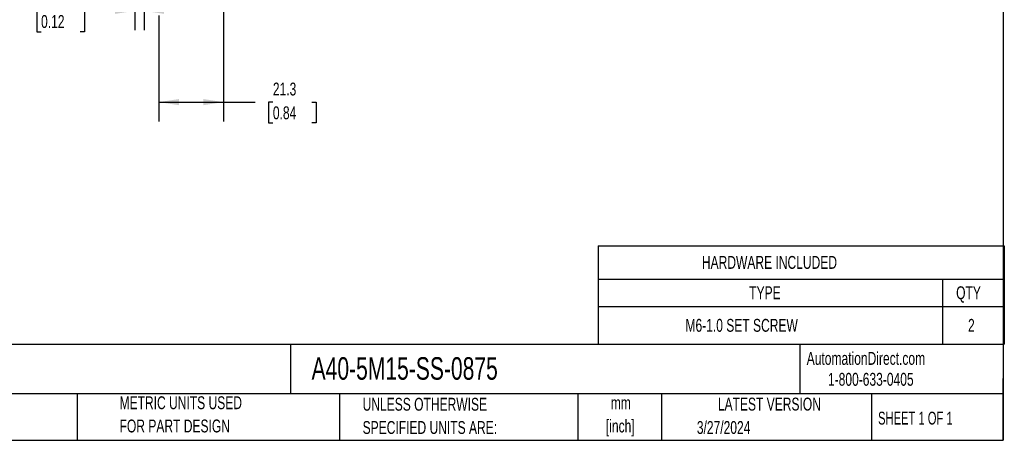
# Model space of a CAD drawing. Header units: millimetres. Extents: x 13 to 546, y 13 to 419.
# Tile 2 of 5: x 222 to 546, y 13 to 151. Entities that reach past the tile are written whole.
import ezdxf

# ---------------------------------------------------------------- set-up
doc = ezdxf.new("R2010")
doc.units = ezdxf.units.MM
doc.header["$LTSCALE"] = 2
doc.layers.add('DIMENSIONS', color=140, linetype='Continuous', lineweight=25)
doc.layers.add('TEXT', color=140, linetype='Continuous', lineweight=25)
doc.styles.add('SLDTEXTSTYLE0', font='TXT', dxfattribs={"width": 0.7})
doc.styles.add('SLDTEXTSTYLE1', font='TXT', dxfattribs={"width": 0.65})
doc.dimstyles.new('SLDDIMSTYLE2', dxfattribs={"dimtxt": 4.316016, "dimasz": 6.604, "dimexe": 0, "dimexo": 0.0625, "dimgap": 1.079004, "dimtad": 0, "dimtih": 1, "dimtoh": 1, "dimrnd": 1e-09, "dimzin": 4, "dimdsep": 46, "dimtxsty": 'SLDTEXTSTYLE0', "dimsah": 1, "dimcen": 0.09, "dimadec": 0, "dimazin": 1, "dimtfac": 1, "dimtmove": 0, "dimatfit": 0, "dimfxl": 0, "dimfrac": 2, "dimtolj": 1, "dimtzin": 12, "dimarcsym": 0})
doc.dimstyles.new('SLDDIMSTYLE3', dxfattribs={"dimtxt": 4.316016, "dimasz": 6.604, "dimexe": 0, "dimexo": 0.0625, "dimgap": 1.079004, "dimtad": 0, "dimtih": 1, "dimtoh": 1, "dimrnd": 1e-09, "dimzin": 12, "dimdsep": 46, "dimtxsty": 'SLDTEXTSTYLE0', "dimsah": 1, "dimcen": 0.09, "dimadec": 0, "dimazin": 3, "dimtfac": 1, "dimtofl": 0, "dimtmove": 0, "dimatfit": 3, "dimfxl": 0, "dimfrac": 2, "dimtolj": 1, "dimtzin": 12, "dimarcsym": 0})

# ---------------------------------------------------------------- blocks, each defined once
blk = doc.blocks.new('SW_TABLEANNOTATION_0')
at = {"layer": 'TEXT', "color": 0}
for p, q in [((0, 0), (0, -11)), ((0, 0), (113.4, 0)), ((113.4, 0), (133.7, 0)), ((133.7, 0), (133.7, -11)), ((0, -11), (0, -19.95)), ((0, -11), (113.4, -11)), ((113.4, -11), (113.4, -19.95)), ((113.4, -11), (133.7, -11)), ((133.7, -11), (133.7, -19.95)), ((0, -19.95), (0, -32.44)), ((0, -19.95), (113.4, -19.95)), ((113.4, -19.95), (113.4, -32.44)), ((113.4, -19.95), (133.7, -19.95)), ((133.7, -19.95), (133.7, -32.44)), ((0, -32.44), (113.4, -32.44)), ((113.4, -32.44), (133.7, -32.44))]:
    blk.add_line(p, q, dxfattribs=at)
at = {"layer": 'TEXT', "color": 0, "attachment_point": 1, "style": 'SLDTEXTSTYLE0'}
for s, insert, char_height in [('HARDWARE INCLUDED', (34.16, -3.38), 4.2333), ('TYPE', (49.74, -13.36), 4.233), ('QTY', (117.85, -13.36), 4.233), ('M6-1.0 SET SCREW', (28.75, -24.08), 4.2333), ('2', (121.76, -24.08), 4.23)]:
    blk.add_mtext(s, dxfattribs=dict(at, insert=insert, char_height=char_height))
blk = doc.blocks.new('_D_4')
at = {"layer": 'DIMENSIONS'}
for p, q in [((260.28, 198.03), (260.28, 147.61)), ((263.28, 198.03), (263.28, 147.61)), ((229.36, 153.96), (227.92, 153.96)), ((227.92, 153.96), (227.92, 147.1)), ((242.19, 153.96), (243.64, 153.96)), ((243.64, 153.96), (243.64, 147.1)), ((260.28, 153.96), (248.04, 153.96)), ((263.28, 153.96), (275.98, 153.96)), ((227.92, 147.1), (229.36, 147.1)), ((243.64, 147.1), (242.19, 147.1))]:
    blk.add_line(p, q, dxfattribs=at)
for points in [[(260.28, 153.96), (253.67, 154.98), (253.67, 152.95)], [(263.28, 153.96), (269.88, 152.95), (269.88, 154.98)]]:
    blk.add_solid(points, dxfattribs=at)
at = {"layer": 'DIMENSIONS', "char_height": 4.233, "attachment_point": 1, "style": 'SLDTEXTSTYLE0'}
for s, insert in [('3.0', (231.16, 160.38)), ('0.12', (229.36, 152.56))]:
    blk.add_mtext(s, dxfattribs=dict(at, insert=insert))
blk = doc.blocks.new('_D_5')
at = {"layer": 'DIMENSIONS'}
for p, q in [((268.14, 165.39), (268.14, 155.49)), ((289.41, 165.39), (289.41, 117.58)), ((268.14, 152.44), (268.14, 117.58)), ((268.14, 123.93), (289.41, 123.93)), ((289.41, 123.93), (299.82, 123.93)), ((305.67, 123.93), (304.22, 123.93)), ((304.22, 123.93), (304.22, 117.07)), ((318.49, 123.93), (319.94, 123.93)), ((319.94, 123.93), (319.94, 117.07)), ((304.22, 117.07), (305.67, 117.07)), ((319.94, 117.07), (318.49, 117.07))]:
    blk.add_line(p, q, dxfattribs=at)
for points in [[(268.14, 123.93), (274.75, 122.92), (274.75, 124.95)], [(289.41, 123.93), (282.81, 124.95), (282.81, 122.92)]]:
    blk.add_solid(points, dxfattribs=at)
at = {"layer": 'DIMENSIONS', "char_height": 4.233, "attachment_point": 1, "style": 'SLDTEXTSTYLE0'}
for s, insert in [('21.3', (305.67, 130.35)), ('0.84', (305.67, 122.53))]:
    blk.add_mtext(s, dxfattribs=dict(at, insert=insert))

msp = doc.modelspace()

# ---------------------------------------------------------------- linework, layer by layer
at = {"layer": 'TEXT'}
for p, q in [((546.1, 419.1), (546.1, 12.7)), ((546.1, 44.252), (12.7, 44.252)), ((311.518, 44.252), (311.518, 27.94)), ((479.151, 44.252), (479.151, 27.94)), ((546.1, 12.7), (546.1, 33.02)), ((546.1, 27.94), (12.7, 27.94)), ((241.293, 27.94), (241.293, 12.7)), ((327.56, 27.94), (327.56, 12.7)), ((406.049, 27.94), (406.049, 12.7)), ((433.624, 27.94), (433.624, 12.7)), ((502.697, 27.94), (502.697, 12.7)), ((12.7, 12.7), (546.1, 12.7))]:
    msp.add_line(p, q, dxfattribs=at)

# ---------------------------------------------------------------- block references
msp.add_blockref('SW_TABLEANNOTATION_0', (412.729, 76.706), dxfattribs=at)

# ---------------------------------------------------------------- texts
for s, insert, char_height, attachment_point, style in [('A40-5M15-SS-0875', (318.415, 40.037), 7.40833, 1, 'SLDTEXTSTYLE0'), ('AutomationDirect.com', (481.39, 41.753), 4.23333, 1, 'SLDTEXTSTYLE0'), ('1-800-633-0405', (488.383, 34.874), 4.23333, 1, 'SLDTEXTSTYLE0'), ('METRIC UNITS USED', (255.209, 27.165), 4.23333, 1, 'SLDTEXTSTYLE0'), ('UNLESS OTHERWISE', (335.216, 26.668), 4.23333, 1, 'SLDTEXTSTYLE0'), ('mm', (420.198, 27.149), 4.2333, 2, 'SLDTEXTSTYLE0'), ('LATEST VERSION', (469.104, 26.728), 4.23333, 2, 'SLDTEXTSTYLE0'), ('FOR PART DESIGN', (255.209, 19.521), 4.23333, 1, 'SLDTEXTSTYLE0'), ('[inch]', (420.03, 19.505), 4.2333, 2, 'SLDTEXTSTYLE0'), ('SHEET 1 OF 1', (504.883, 22.103), 4.23333, 1, 'SLDTEXTSTYLE1'), ('SPECIFIED UNITS ARE:', (335.216, 19.024), 4.23333, 1, 'SLDTEXTSTYLE0'), ('3/27/2024', (445.226, 19.027), 4.2333, 1, 'SLDTEXTSTYLE0')]:
    msp.add_mtext(s, dxfattribs=dict(at, insert=insert, char_height=char_height, attachment_point=attachment_point, style=style))

# ---------------------------------------------------------------- dimensions: what is measured, and where the dimension line sits
at = {"layer": 'DIMENSIONS'}
for base, p1, p2, dimstyle, picture, middle in [((260.277, 153.961), (263.277, 200.565), (260.277, 200.565), 'SLDDIMSTYLE2', '_D_4', (235.777, 153.961)), ((289.413, 123.931), (268.141, 167.931), (289.413, 167.931), 'SLDDIMSTYLE3', '_D_5', (312.081, 123.931))]:
    dim = msp.add_linear_dim(base=base, p1=p1, p2=p2, dimstyle=dimstyle, dxfattribs=at)
    dim.commit()
    dim.dimension.update_dxf_attribs({"geometry": picture, "text_midpoint": middle, "dimtype": 160})

doc.saveas('drawing.dxf')
